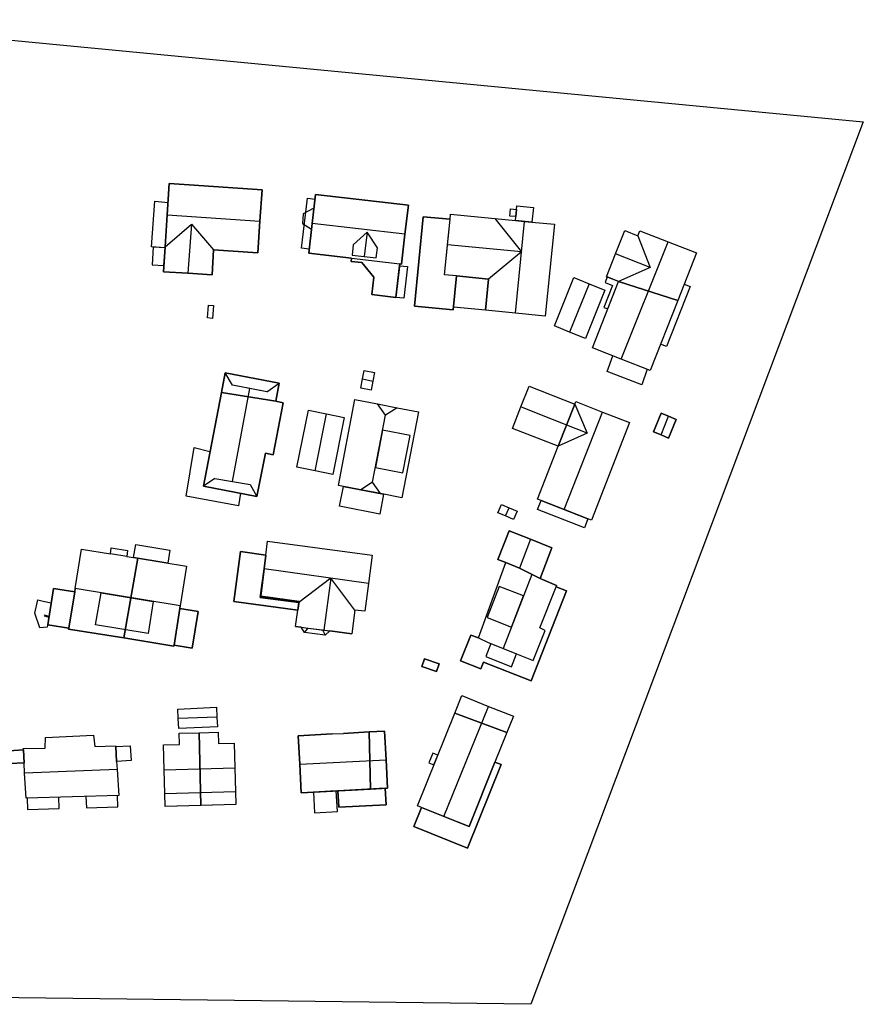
# Model space of a CAD drawing. Header units: metres. Extents: x 92348 to 92626, y 1600225 to 1600387.
# Tile 2 of 2: x 92488 to 92626, y 1600225 to 1600387. Entities that reach past the tile are written whole.
import ezdxf

# ---------------------------------------------------------------- set-up
doc = ezdxf.new("R2010")
doc.units = ezdxf.units.M
doc.header["$LTSCALE"] = 25.4
for name, color, linetype in [('AnnenBygning', 10, 'Continuous'), ('Bygning', 10, 'Continuous'), ('Bygningsdelelinje', 10, 'Continuous'), ('Bygningslinje', 10, 'Continuous'), ('KantUtsnitt', 10, 'Continuous'), ('Mønelinje', 10, 'Continuous'), ('Takkant', 10, 'Continuous'), ('Takoverbygg', 10, 'Continuous'), ('TakoverbyggKant', 10, 'Continuous'), ('Taksprang', 10, 'Continuous'), ('TaksprangBunn', 10, 'Continuous'), ('TrappBygg', 10, 'Continuous'), ('Veranda', 10, 'Continuous')]:
    doc.layers.add(name, color=color, linetype=linetype)

msp = doc.modelspace()

# ---------------------------------------------------------------- linework, layer by layer
at = {"layer": 'AnnenBygning'}
for points in [[(92518.75, 1600337.66, 112.71), (92518.92, 1600339.74, 112.71), (92519.73, 1600339.68, 112.62), (92519.56, 1600337.59, 112.63)], [(92543.93, 1600326.15, 111.66), (92544.2, 1600327.68, 112.12), (92544.46, 1600329.05, 111.66), (92546.15, 1600328.74, 111.66), (92545.89, 1600327.31, 112.12), (92545.61, 1600325.84, 111.66)], [(92593.18, 1600318.47, 108.44), (92591.9, 1600319.01, 107.89), (92593.19, 1600322.07, 107.89), (92594.4, 1600321.56, 108.44), (92595.65, 1600321.03, 107.89), (92594.36, 1600317.97, 107.89)], [(92566.41, 1600305.72, 108.85), (92566.98, 1600307.05, 108.85), (92568.22, 1600306.52, 109.23), (92569.54, 1600305.96, 108.85), (92568.98, 1600304.63, 108.85), (92567.66, 1600305.2, 109.23)], [(92553.89, 1600280.51, 107.84), (92554.33, 1600281.76, 107.6), (92556.74, 1600280.92, 107.6), (92556.3, 1600279.67, 107.84)]]:
    msp.add_polyline3d(points, close=True, dxfattribs=at)
at = {"layer": 'Bygning'}
for points in [[(92511.8, 1600349.35, 116.92), (92512.14, 1600354.56, 120.47), (92512.48, 1600359.69, 116.98), (92515.76, 1600359.47, 116.97), (92527.7, 1600358.68, 116.97), (92527.36, 1600353.53, 120.47), (92527.02, 1600348.34, 116.92), (92519.76, 1600348.82, 116.92), (92519.49, 1600344.74, 116.98), (92515.53, 1600344.99, 119.89), (92511.53, 1600345.25, 116.98)], [(92550.29, 1600346.54, 113.18), (92550.25, 1600346.23, 113.18), (92551.57, 1600346.08, 112.37), (92550.97, 1600340.88, 112.37), (92549.65, 1600341.03, 112.65), (92545.69, 1600341.49, 113.18), (92546.02, 1600344.33, 113.18), (92544.05, 1600346.74, 113.18), (92542.32, 1600346.94, 113.18), (92542.39, 1600347.45, 113.18), (92535.35, 1600348.28, 116.15), (92535.93, 1600353.17, 119.58), (92536.48, 1600357.92, 116.15), (92551.71, 1600356.14, 116.13), (92551.14, 1600351.39, 119.58), (92550.58, 1600346.5, 116.15)], [(92558.64, 1600354.71, 114.59), (92565.87, 1600353.99, 114.59), (92569.27, 1600353.65, 116.27), (92569.5, 1600356.03, 114.69), (92572.21, 1600355.76, 114.69), (92571.97, 1600353.38, 115.18), (92575.68, 1600353.02, 114.59), (92574.17, 1600337.95, 114.59), (92569.27, 1600338.44, 117.01), (92564.37, 1600338.92, 114.59), (92564.88, 1600344.03, 114.59), (92559.6, 1600344.56, 114.59), (92559.05, 1600338.99, 111.83), (92552.71, 1600339.62, 111.89), (92554.16, 1600354.27, 111.93), (92558.55, 1600353.84, 111.86)], [(92595.9, 1600340.52, 112.86), (92586.19, 1600343.66, 112.87), (92584.22, 1600344.43, 112.87), (92585.71, 1600348.19, 114.84), (92587.2, 1600352.01, 112.87), (92589.37, 1600351.15, 112.87), (92589.69, 1600351.97, 112.87), (92594.32, 1600350.15, 115.43), (92598.97, 1600348.32, 112.86)], [(92583.96, 1600342.23, 111.8), (92580.77, 1600334.31, 111.8), (92578.17, 1600335.35, 113.11), (92575.67, 1600336.36, 111.8), (92578.85, 1600344.28, 111.8), (92581.35, 1600343.28, 113.11)], [(92595.9, 1600340.52, 112.86), (92591.39, 1600329.04, 112.86), (92586.62, 1600330.92, 115.43), (92581.92, 1600332.77, 112.86), (92586.19, 1600343.66, 112.87)], [(92521.02, 1600325.42, 114.05), (92521.63, 1600328.65, 114.1), (92530.51, 1600326.94, 113.93), (92529.94, 1600324, 113.91)], [(92576.28, 1600316.61, 111.02), (92568.79, 1600319.54, 111.02), (92570.17, 1600323.06, 112.96), (92571.51, 1600326.48, 111.02), (92579.01, 1600323.54, 111.07)], [(92521.02, 1600325.42, 113.96), (92529.94, 1600324, 113.91), (92531.17, 1600323.76, 113.44), (92529.53, 1600315.23, 113.44), (92528.24, 1600315.48, 113.82), (92526.87, 1600308.39, 113.82), (92518.07, 1600310.09, 113.82)], [(92549.85, 1600322.93, 116.72), (92553.35, 1600322.25, 113.45), (92550.63, 1600308.17, 113.45), (92547.12, 1600308.85, 116.72), (92543.9, 1600309.47, 116.72), (92540.22, 1600310.18, 113.45), (92542.94, 1600324.27, 113.45), (92546.63, 1600323.56, 116.72)], [(92576.28, 1600316.61, 111.02), (92579.01, 1600323.54, 111.07), (92579.17, 1600323.96, 111.07), (92583.58, 1600322.23, 113.54), (92588, 1600320.5, 111.07), (92581.73, 1600304.48, 111.07), (92581.17, 1600304.7, 111.38), (92580.61, 1600303.25, 109.15), (92572.92, 1600306.26, 109.11), (92573.49, 1600307.7, 109.11), (92572.89, 1600307.93, 111.07)], [(92536.39, 1600312.6, 114.42), (92533.42, 1600313.2, 113.07), (92535.3, 1600322.52, 113.07), (92538.29, 1600321.92, 114.42), (92541.19, 1600321.33, 113.07), (92539.32, 1600312.01, 113.07)], [(92573.33, 1600294.91, 109.21), (92569.95, 1600296.61, 109.62), (92567.7, 1600297.53, 109.88), (92566.37, 1600298.04, 109.21), (92568.25, 1600302.74, 109.21), (92571.76, 1600301.36, 111.33), (92575.26, 1600299.97, 109.21)], [(92505.49, 1600298.54, 112.12), (92507.31, 1600298.24, 112.12), (92505.04, 1600285.17, 112.09), (92495.95, 1600286.64, 112.01), (92495.98, 1600286.76, 112.09), (92496.96, 1600292.76, 109.28), (92497.04, 1600293.27, 116.59), (92498.1, 1600299.72, 112.11), (92502.82, 1600298.96, 112.11), (92502.97, 1600299.94, 110.22), (92505.64, 1600299.5, 110.22)], [(92533.55, 1600289.75, 110.25), (92533.79, 1600291.18, 112.31), (92527.5, 1600292.05, 112.28), (92528.33, 1600298.78, 110.17), (92528.62, 1600301.03, 112.39), (92545.76, 1600298.78, 112.39), (92545.15, 1600294.13, 115.44), (92544.54, 1600289.56, 112.39), (92542.93, 1600289.76, 112.39), (92542.42, 1600285.86, 112.39), (92538.8, 1600286.34, 114.79), (92538.05, 1600285.61, 112.35), (92534.66, 1600286.05, 112.35), (92534.1, 1600286.95, 112.35), (92533.2, 1600287.07, 112.39)], [(92507.31, 1600298.24, 112.12), (92515.29, 1600296.96, 112.12), (92514.27, 1600290.42, 116.58), (92514.2, 1600290, 116.3), (92513.27, 1600283.98, 109.28), (92513.25, 1600283.85, 112.17), (92505.04, 1600285.17, 112.09)], [(92533.55, 1600289.75, 110.25), (92523.09, 1600291.13, 110.17), (92524.17, 1600299.33, 110.17), (92528.33, 1600298.78, 110.17), (92527.5, 1600292.05, 112.28), (92533.79, 1600291.18, 112.31)], [(92563.2, 1600285.19, 109.89), (92567.7, 1600297.53, 109.88), (92569.95, 1600296.61, 109.62), (92573.33, 1600294.91, 109.21), (92576.03, 1600293.79, 109.86), (92575.95, 1600293.57, 109.86), (92577.67, 1600292.89, 107.4), (92571.83, 1600278.15, 107.4), (92564.04, 1600281.22, 107.46), (92563.61, 1600280.13, 107.46), (92560.28, 1600281.44, 107.46), (92561.94, 1600285.65, 107.48)], [(92495.98, 1600286.76, 109.28), (92492.54, 1600287.31, 109.28), (92493.5, 1600293.31, 109.28), (92496.96, 1600292.76, 109.28)], [(92514.2, 1600290, 109.28), (92517.2, 1600289.52, 109.28), (92516.23, 1600283.51, 109.28), (92513.27, 1600283.98, 109.28)], [(92567.87, 1600269.69, 108.76), (92559.33, 1600272.84, 108.76), (92560.49, 1600275.72, 108.76), (92564.88, 1600273.96, 111.04), (92568.93, 1600272.33, 108.76)], [(92520.37, 1600270.62, 109.18), (92514.03, 1600270.34, 109.1), (92513.96, 1600271.99, 109.9), (92513.9, 1600273.51, 109.1), (92520.23, 1600273.8, 109.18), (92520.3, 1600272.2, 109.9)], [(92567.87, 1600269.69, 108.76), (92565.91, 1600264.8, 108.76), (92566.94, 1600264.4, 106.24), (92561.41, 1600250.68, 106.24), (92552.61, 1600254.23, 106.24), (92553.88, 1600257.37, 106.24), (92553.21, 1600257.62, 108.76), (92559.33, 1600272.84, 108.76)], [(92503.69, 1600267.36, 110.71), (92506.08, 1600267.51, 110.24), (92506.24, 1600265.06, 110.24), (92503.84, 1600264.91, 110.65), (92503.92, 1600263.58, 112.64), (92504.18, 1600259.34, 111), (92488.99, 1600258.89, 110.78), (92488.75, 1600263, 112.64), (92488.66, 1600264.7, 112.01), (92486.34, 1600264.56, 110.06), (92486.22, 1600266.67, 110.16), (92488.54, 1600266.8, 110.92), (92488.52, 1600267.02, 111.16), (92492.11, 1600267.11, 111.13), (92492.16, 1600268.86, 110.47), (92500.06, 1600269.21, 110.47), (92500.24, 1600267.35, 111.12), (92503.67, 1600267.51, 111.1)], [(92511.76, 1600259.64, 110.18), (92511.65, 1600263.56, 111.83), (92511.53, 1600267.64, 110.18), (92514.16, 1600267.71, 110.22), (92514.12, 1600269.54, 109.47), (92517.38, 1600269.63, 109.47), (92517.65, 1600257.71, 107.17), (92511.82, 1600257.55, 107.17)], [(92517.65, 1600257.71, 107.17), (92517.38, 1600269.63, 109.47), (92520.49, 1600269.72, 109.47), (92520.54, 1600267.87, 110.14), (92523.12, 1600267.94, 110.14), (92523.25, 1600263.87, 111.83), (92523.36, 1600259.97, 110.18), (92523.41, 1600257.86, 107.17)], [(92545.48, 1600260.4, 108.78), (92534.14, 1600259.77, 108.8), (92533.89, 1600264.45, 110.65), (92533.63, 1600269.12, 108.77), (92539.21, 1600269.43, 108.77), (92541.09, 1600269.52, 108.77), (92545.3, 1600269.76, 108.77)], [(92545.48, 1600260.4, 108.78), (92545.3, 1600269.76, 108.77), (92547.79, 1600269.9, 108.77), (92548.05, 1600265.18, 110.65), (92548.31, 1600260.55, 108.77)]]:
    msp.add_polyline3d(points, close=True, dxfattribs=at)
at = {"layer": 'Bygningsdelelinje'}
for p, q in [((92586.19, 1600343.66, 112.87), (92595.9, 1600340.52, 112.86)), ((92529.94, 1600324, 113.91), (92521.02, 1600325.42, 113.96)), ((92576.28, 1600316.61, 111.02), (92579.01, 1600323.54, 111.07)), ((92505.04, 1600285.17, 112.09), (92507.31, 1600298.24, 112.12)), ((92495.98, 1600286.76, 109.28), (92496.96, 1600292.76, 109.28)), ((92514.2, 1600290, 109.28), (92513.27, 1600283.98, 109.28)), ((92567.87, 1600269.69, 108.76), (92559.33, 1600272.84, 108.76)), ((92517.65, 1600257.71, 107.17), (92517.38, 1600269.63, 109.47)), ((92545.3, 1600269.76, 108.77), (92545.48, 1600260.4, 108.78))]:
    msp.add_line(p, q, dxfattribs=at)
for points in [[(92533.55, 1600289.75, 110.25), (92533.79, 1600291.18, 112.31), (92527.5, 1600292.05, 112.28), (92528.33, 1600298.78, 110.17)], [(92567.7, 1600297.53, 109.88), (92569.95, 1600296.61, 109.62), (92573.33, 1600294.91, 109.21)]]:
    msp.add_polyline3d(points, dxfattribs=at)
at = {"layer": 'Bygningslinje'}
for p, q in [((92522.84, 1600326.62, 115.06), (92521.63, 1600328.65, 114.1)), ((92528.51, 1600325.57, 115.06), (92530.51, 1600326.94, 113.93)), ((92519.96, 1600311.33, 115.07), (92518.07, 1600310.09, 113.82)), ((92525.76, 1600310.33, 115.07), (92526.87, 1600308.39, 113.82)), ((92534.66, 1600286.05, 112.35), (92535.29, 1600286.8, 112.88)), ((92537.63, 1600286.49, 112.88), (92538.05, 1600285.61, 112.35))]:
    msp.add_line(p, q, dxfattribs=at)
for points in [[(92511.8, 1600349.35, 116.92), (92516.15, 1600353.02, 119.89), (92519.76, 1600348.82, 116.92)], [(92565.87, 1600353.99, 114.59), (92570.26, 1600348.48, 117.01), (92564.88, 1600344.03, 114.59)], [(92546.64, 1600349.16, 117.68), (92544.92, 1600351.74, 119.32), (92542.66, 1600349.63, 117.68), (92542.47, 1600347.97, 117.68), (92544.45, 1600347.74, 119.32), (92546.45, 1600347.51, 117.68), (92546.64, 1600349.16, 117.68)], [(92589.37, 1600351.15, 112.87), (92591.4, 1600345.91, 114.84), (92586.19, 1600343.66, 112.87)], [(92549.85, 1600322.93, 116.72), (92547.94, 1600321.69, 117.86), (92546.63, 1600323.56, 116.72)], [(92579.01, 1600323.54, 111.07), (92581.03, 1600318.78, 112.96), (92576.28, 1600316.61, 111.02)], [(92546.29, 1600313.14, 117.86), (92550.81, 1600312.26, 116.15), (92551.99, 1600318.4, 116.15), (92547.47, 1600319.28, 117.86), (92546.29, 1600313.14, 117.86)], [(92547.12, 1600308.85, 116.72), (92545.81, 1600310.72, 117.86), (92543.9, 1600309.47, 116.72)], [(92542.93, 1600289.76, 112.39), (92539.01, 1600294.98, 115.44), (92533.71, 1600290.98, 112.35)], [(92570.61, 1600292.08, 113.35), (92566.61, 1600293.62, 111.92), (92564.63, 1600288.52, 111.92), (92568.62, 1600286.96, 113.35), (92570.61, 1600292.08, 113.35)], [(92509.86, 1600291.14, 116.58), (92509, 1600285.92, 114.72), (92500.4, 1600287.34, 114.72), (92501.28, 1600292.56, 116.58), (92509.86, 1600291.14, 116.58)]]:
    msp.add_polyline3d(points, dxfattribs=at)
at = {"layer": 'KantUtsnitt'}
msp.add_lwpolyline([(92626.35, 1600369.82), (92571.82, 1600225.09), (92417.03, 1600227.02), (92365.62, 1600254.39), (92347.8, 1600302.33), (92356.88, 1600346.7), (92380.72, 1600373.12), (92451.71, 1600386.58), (92626.35, 1600369.82)], dxfattribs=at)
at = {"layer": 'Mønelinje'}
for p, q in [((92512.14, 1600354.56, 120.47), (92527.36, 1600353.53, 120.47)), ((92516.15, 1600353.02, 119.89), (92515.53, 1600344.99, 119.89)), ((92551.14, 1600351.39, 119.58), (92535.93, 1600353.17, 119.58)), ((92569.27, 1600338.44, 117.01), (92570.76, 1600353.5, 117.01)), ((92544.92, 1600351.74, 119.32), (92544.45, 1600347.74, 119.32)), ((92586.62, 1600330.92, 115.43), (92594.32, 1600350.15, 115.43)), ((92570.26, 1600348.48, 117.01), (92558.14, 1600349.67, 117.01)), ((92591.4, 1600345.91, 114.84), (92585.71, 1600348.19, 114.84)), ((92581.35, 1600343.28, 113.11), (92578.17, 1600335.35, 113.11)), ((92544.2, 1600327.68, 112.12), (92545.89, 1600327.31, 112.12)), ((92522.83, 1600310.84, 116.94), (92525.71, 1600326.09, 116.94)), ((92573.57, 1600321.72, 112.96), (92570.17, 1600323.06, 112.96)), ((92536.39, 1600312.6, 114.42), (92538.29, 1600321.92, 114.42)), ((92545.81, 1600310.72, 117.86), (92547.94, 1600321.69, 117.86)), ((92581.03, 1600318.78, 112.96), (92573.57, 1600321.72, 112.96)), ((92577.26, 1600306.22, 113.54), (92583.58, 1600322.23, 113.54)), ((92593.18, 1600318.47, 108.44), (92594.4, 1600321.56, 108.44)), ((92567.66, 1600305.2, 109.23), (92568.22, 1600306.52, 109.23)), ((92571.76, 1600301.36, 111.33), (92569.95, 1600296.61, 111.33)), ((92545.15, 1600294.13, 115.44), (92528.04, 1600296.52, 115.44)), ((92539.01, 1600294.98, 115.44), (92537.82, 1600286.46, 115.44)), ((92571.97, 1600295.59, 113.35), (92567.25, 1600283.45, 113.35)), ((92514.27, 1600290.42, 116.58), (92497.04, 1600293.27, 116.59)), ((92557.51, 1600255.9, 111.04), (92564.88, 1600273.96, 111.04)), ((92520.3, 1600272.2, 109.9), (92513.96, 1600271.99, 109.9)), ((92533.89, 1600264.45, 110.65), (92548.05, 1600265.18, 110.65)), ((92503.92, 1600263.58, 112.64), (92488.75, 1600263, 112.64)), ((92511.65, 1600263.56, 111.83), (92523.25, 1600263.87, 111.83))]:
    msp.add_line(p, q, dxfattribs=at)
at = {"layer": 'Takkant'}
for p, q in [((92558.55, 1600353.84, 115.01), (92558.64, 1600354.71, 114.59)), ((92558.64, 1600354.71, 114.59), (92565.87, 1600353.99, 114.59)), ((92565.87, 1600353.99, 114.59), (92569.27, 1600353.65, 116.27)), ((92550.25, 1600346.23, 113.18), (92550.29, 1600346.54, 113.18)), ((92564.88, 1600344.03, 114.59), (92559.6, 1600344.56, 114.59)), ((92505.49, 1600298.54, 112.12), (92507.31, 1600298.24, 112.12)), ((92563.2, 1600285.19, 109.89), (92567.7, 1600297.53, 109.88)), ((92497.04, 1600293.27, 116.59), (92496.96, 1600292.76, 116.24)), ((92514.2, 1600290, 116.3), (92514.27, 1600290.42, 116.58)), ((92533.2, 1600287.07, 112.39), (92533.55, 1600289.75, 112.36)), ((92533.2, 1600287.07, 112.39), (92534.1, 1600286.95, 112.98)), ((92538.8, 1600286.34, 114.79), (92542.42, 1600285.86, 112.39)), ((92539.21, 1600269.43, 108.77), (92541.09, 1600269.52, 108.77)), ((92545.3, 1600269.76, 108.77), (92541.09, 1600269.52, 108.77)), ((92567.87, 1600269.69, 108.76), (92565.91, 1600264.8, 108.76))]:
    msp.add_line(p, q, dxfattribs=at)
for points in [[(92511.8, 1600349.35, 116.92), (92511.53, 1600345.25, 116.98), (92515.53, 1600344.99, 119.89), (92519.49, 1600344.74, 116.98), (92519.76, 1600348.82, 116.92), (92527.02, 1600348.34, 116.92), (92527.36, 1600353.53, 120.47), (92527.7, 1600358.68, 116.97), (92515.76, 1600359.47, 116.97), (92512.48, 1600359.69, 116.98), (92512.14, 1600354.56, 120.47), (92511.8, 1600349.35, 116.92)], [(92550.29, 1600346.54, 116.15), (92550.58, 1600346.5, 116.15), (92551.14, 1600351.39, 119.58), (92551.71, 1600356.14, 116.13), (92536.48, 1600357.92, 116.15), (92535.93, 1600353.17, 119.58), (92535.35, 1600348.28, 116.15), (92542.39, 1600347.45, 116.15)], [(92569.27, 1600353.65, 115.2), (92569.5, 1600356.03, 114.69), (92572.21, 1600355.76, 114.69), (92571.97, 1600353.38, 115.18)], [(92558.55, 1600353.84, 111.86), (92554.16, 1600354.27, 111.93), (92552.71, 1600339.62, 111.89), (92559.05, 1600338.99, 111.83), (92559.6, 1600344.56, 111.83)], [(92571.97, 1600353.38, 116.41), (92575.68, 1600353.02, 114.59), (92574.17, 1600337.95, 114.59), (92569.27, 1600338.44, 117.01), (92564.37, 1600338.92, 114.59), (92564.88, 1600344.03, 114.59)], [(92586.19, 1600343.66, 112.87), (92584.22, 1600344.43, 112.87), (92585.71, 1600348.19, 114.84), (92587.2, 1600352.01, 112.87), (92589.37, 1600351.15, 112.87), (92589.69, 1600351.97, 112.87), (92594.32, 1600350.15, 115.43), (92598.97, 1600348.32, 112.86), (92595.9, 1600340.52, 112.86)], [(92542.39, 1600347.45, 113.18), (92542.32, 1600346.94, 113.18), (92544.05, 1600346.74, 113.18), (92546.02, 1600344.33, 113.18), (92545.69, 1600341.49, 113.18), (92549.65, 1600341.03, 113.18)], [(92550.25, 1600346.23, 112.65), (92551.57, 1600346.08, 112.37), (92550.97, 1600340.88, 112.37), (92549.65, 1600341.03, 112.65)], [(92583.96, 1600342.23, 111.8), (92580.77, 1600334.31, 111.8), (92578.17, 1600335.35, 113.11), (92575.67, 1600336.36, 111.8), (92578.85, 1600344.28, 111.8), (92581.35, 1600343.28, 113.11), (92583.96, 1600342.23, 111.8)], [(92595.9, 1600340.52, 112.86), (92591.39, 1600329.04, 112.86), (92586.62, 1600330.92, 115.43), (92581.92, 1600332.77, 112.86), (92586.19, 1600343.66, 112.87)], [(92518.75, 1600337.66, 112.71), (92518.92, 1600339.74, 112.71), (92519.73, 1600339.68, 112.62), (92519.56, 1600337.59, 112.63), (92518.75, 1600337.66, 112.71)], [(92543.93, 1600326.15, 111.66), (92544.2, 1600327.68, 112.12), (92544.46, 1600329.05, 111.66), (92546.15, 1600328.74, 111.66), (92545.89, 1600327.31, 112.12), (92545.61, 1600325.84, 111.66), (92543.93, 1600326.15, 111.66)], [(92529.94, 1600324, 113.91), (92530.51, 1600326.94, 113.93), (92521.63, 1600328.65, 114.1), (92521.02, 1600325.42, 114.05)], [(92576.28, 1600316.61, 111.02), (92568.79, 1600319.54, 111.02), (92570.17, 1600323.06, 112.96), (92571.51, 1600326.48, 111.02), (92579.01, 1600323.54, 111.07)], [(92521.02, 1600325.42, 114.05), (92518.07, 1600310.09, 113.82), (92526.87, 1600308.39, 113.82), (92528.24, 1600315.48, 113.82), (92529.53, 1600315.23, 113.44), (92531.17, 1600323.76, 113.44), (92529.94, 1600324, 113.91)], [(92549.85, 1600322.93, 116.72), (92553.35, 1600322.25, 113.45), (92550.63, 1600308.17, 113.45), (92547.12, 1600308.85, 116.72), (92543.9, 1600309.47, 116.72), (92540.22, 1600310.18, 113.45), (92542.94, 1600324.27, 113.45), (92546.63, 1600323.56, 116.72), (92549.85, 1600322.93, 116.72)], [(92579.01, 1600323.54, 111.07), (92579.17, 1600323.96, 111.07), (92583.58, 1600322.23, 113.54), (92588, 1600320.5, 111.07), (92581.73, 1600304.48, 111.07), (92581.17, 1600304.7, 111.38)], [(92536.39, 1600312.6, 114.42), (92533.42, 1600313.2, 113.07), (92535.3, 1600322.52, 113.07), (92538.29, 1600321.92, 114.42), (92541.19, 1600321.33, 113.07), (92539.32, 1600312.01, 113.07), (92536.39, 1600312.6, 114.42)], [(92593.18, 1600318.47, 108.44), (92594.36, 1600317.97, 107.89), (92595.65, 1600321.03, 107.89), (92594.4, 1600321.56, 108.44), (92593.19, 1600322.07, 107.89), (92591.9, 1600319.01, 107.89), (92593.18, 1600318.47, 108.44)], [(92573.49, 1600307.7, 111.41), (92572.89, 1600307.93, 111.07), (92576.28, 1600316.61, 111.02)], [(92566.41, 1600305.72, 108.85), (92566.98, 1600307.05, 108.85), (92568.22, 1600306.52, 109.23), (92569.54, 1600305.96, 108.85), (92568.98, 1600304.63, 108.85), (92567.66, 1600305.2, 109.23), (92566.41, 1600305.72, 108.85)], [(92581.17, 1600304.7, 109.15), (92580.61, 1600303.25, 109.15), (92572.92, 1600306.26, 109.11), (92573.49, 1600307.7, 109.11)], [(92573.33, 1600294.91, 109.21), (92575.26, 1600299.97, 109.21), (92571.76, 1600301.36, 111.33), (92568.25, 1600302.74, 109.21), (92566.37, 1600298.04, 109.21), (92567.7, 1600297.53, 109.88)], [(92497.04, 1600293.27, 116.59), (92498.1, 1600299.72, 112.11), (92502.82, 1600298.96, 112.11)], [(92502.82, 1600298.96, 110.22), (92502.97, 1600299.94, 110.22), (92505.64, 1600299.5, 110.22), (92505.49, 1600298.54, 110.22)], [(92528.33, 1600298.78, 113.91), (92528.62, 1600301.03, 112.39), (92545.76, 1600298.78, 112.39), (92545.15, 1600294.13, 115.44), (92544.54, 1600289.56, 112.39), (92542.93, 1600289.76, 112.39), (92542.42, 1600285.86, 112.39)], [(92507.31, 1600298.24, 112.12), (92515.29, 1600296.96, 112.12), (92514.27, 1600290.42, 116.58)], [(92533.55, 1600289.75, 110.25), (92523.09, 1600291.13, 110.17), (92524.17, 1600299.33, 110.17), (92528.33, 1600298.78, 110.17)], [(92575.95, 1600293.57, 109.86), (92576.03, 1600293.79, 109.86), (92573.33, 1600294.91, 112.16)], [(92495.98, 1600286.76, 109.28), (92492.54, 1600287.31, 109.28), (92493.5, 1600293.31, 109.28), (92496.96, 1600292.76, 109.28)], [(92575.95, 1600293.57, 107.4), (92577.67, 1600292.89, 107.4), (92571.83, 1600278.15, 107.4), (92564.04, 1600281.22, 107.46), (92563.61, 1600280.13, 107.46), (92560.28, 1600281.44, 107.46), (92561.94, 1600285.65, 107.48), (92563.2, 1600285.19, 107.48)], [(92514.2, 1600290, 109.28), (92517.2, 1600289.52, 109.28), (92516.23, 1600283.51, 109.28), (92513.27, 1600283.98, 109.28)], [(92538.8, 1600286.34, 112.35), (92538.05, 1600285.61, 112.35), (92534.66, 1600286.05, 112.35), (92534.1, 1600286.95, 112.35)], [(92495.98, 1600286.76, 112.09), (92495.95, 1600286.64, 112.01), (92505.04, 1600285.17, 112.09)], [(92505.04, 1600285.17, 112.09), (92513.25, 1600283.85, 112.17), (92513.27, 1600283.98, 112.26)], [(92553.89, 1600280.51, 107.84), (92556.3, 1600279.67, 107.84), (92556.74, 1600280.92, 107.6), (92554.33, 1600281.76, 107.6), (92553.89, 1600280.51, 107.84)], [(92559.33, 1600272.84, 108.76), (92560.49, 1600275.72, 108.76), (92564.88, 1600273.96, 111.04), (92568.93, 1600272.33, 108.76), (92567.87, 1600269.69, 108.76)], [(92520.37, 1600270.62, 109.18), (92514.03, 1600270.34, 109.1), (92513.96, 1600271.99, 109.9), (92513.9, 1600273.51, 109.1), (92520.23, 1600273.8, 109.18), (92520.3, 1600272.2, 109.9), (92520.37, 1600270.62, 109.18)], [(92553.88, 1600257.37, 109.11), (92553.21, 1600257.62, 108.76), (92559.33, 1600272.84, 108.76)], [(92488.54, 1600266.8, 111.24), (92488.52, 1600267.02, 111.16), (92492.11, 1600267.11, 111.13), (92492.16, 1600268.86, 110.47), (92500.06, 1600269.21, 110.47), (92500.24, 1600267.35, 111.12), (92503.67, 1600267.51, 111.1), (92503.69, 1600267.36, 111.16)], [(92511.76, 1600259.64, 110.18), (92511.65, 1600263.56, 111.83), (92511.53, 1600267.64, 110.18), (92514.16, 1600267.71, 110.22), (92514.12, 1600269.54, 109.47), (92517.38, 1600269.63, 109.47)], [(92517.38, 1600269.63, 109.47), (92520.49, 1600269.72, 109.47), (92520.54, 1600267.87, 110.14), (92523.12, 1600267.94, 110.14), (92523.25, 1600263.87, 111.83), (92523.36, 1600259.97, 110.18)], [(92539.21, 1600269.43, 108.77), (92533.63, 1600269.12, 108.77), (92533.89, 1600264.45, 110.65), (92534.14, 1600259.77, 108.8), (92545.48, 1600260.4, 108.78)], [(92545.48, 1600260.4, 108.78), (92548.31, 1600260.55, 108.77), (92548.05, 1600265.18, 110.65), (92547.79, 1600269.9, 108.77), (92545.3, 1600269.76, 108.77)], [(92503.69, 1600267.36, 110.71), (92506.08, 1600267.51, 110.24), (92506.24, 1600265.06, 110.24), (92503.84, 1600264.91, 110.65)], [(92488.54, 1600266.8, 110.92), (92486.22, 1600266.67, 110.16), (92486.34, 1600264.56, 110.06), (92488.66, 1600264.7, 110.74)], [(92503.84, 1600264.91, 112.11), (92503.92, 1600263.58, 112.64), (92504.18, 1600259.34, 111), (92488.99, 1600258.89, 110.78), (92488.75, 1600263, 112.64), (92488.66, 1600264.7, 112.01)], [(92553.88, 1600257.37, 106.24), (92552.61, 1600254.23, 106.24), (92561.41, 1600250.68, 106.24), (92566.94, 1600264.4, 106.24), (92565.91, 1600264.8, 106.24)], [(92517.65, 1600257.71, 107.17), (92511.82, 1600257.55, 107.17), (92511.76, 1600259.64, 107.17)], [(92523.36, 1600259.97, 107.17), (92523.41, 1600257.86, 107.17), (92517.65, 1600257.71, 107.17)]]:
    msp.add_polyline3d(points, dxfattribs=at)
at = {"layer": 'Takoverbygg'}
msp.add_polyline3d([(92540.15, 1600260.1, 106.04), (92547.91, 1600260.53, 106), (92548.05, 1600257.82, 105.78), (92540.31, 1600257.4, 105.77)], close=True, dxfattribs=at)
at = {"layer": 'TakoverbyggKant'}
msp.add_polyline3d([(92540.15, 1600260.1, 106.04), (92540.31, 1600257.4, 105.77), (92548.05, 1600257.82, 105.78), (92547.91, 1600260.53, 106), (92540.15, 1600260.1, 106.04)], dxfattribs=at)
at = {"layer": 'Taksprang'}
for p, q in [((92569.27, 1600353.65, 116.27), (92570.76, 1600353.5, 117.01)), ((92570.76, 1600353.5, 117.01), (92571.97, 1600353.38, 116.41)), ((92542.39, 1600347.45, 116.15), (92550.29, 1600346.54, 116.15)), ((92549.65, 1600341.03, 113.18), (92550.25, 1600346.23, 113.18)), ((92559.6, 1600344.56, 114.59), (92557.65, 1600344.75, 114.59)), ((92525.71, 1600326.09, 116.94), (92522.84, 1600326.62, 115.06)), ((92528.51, 1600325.57, 115.06), (92525.71, 1600326.09, 116.94)), ((92519.96, 1600311.33, 115.07), (92522.83, 1600310.84, 116.94)), ((92522.83, 1600310.84, 116.94), (92525.76, 1600310.33, 115.07)), ((92577.26, 1600306.22, 113.54), (92573.49, 1600307.7, 111.41)), ((92581.17, 1600304.7, 111.38), (92577.26, 1600306.22, 113.54)), ((92505.49, 1600298.54, 112.12), (92502.82, 1600298.96, 112.11)), ((92528.04, 1600296.52, 115.44), (92528.33, 1600298.78, 113.91)), ((92569.95, 1600296.61, 112.01), (92567.7, 1600297.53, 109.88)), ((92571.97, 1600295.59, 113.35), (92569.95, 1600296.61, 112.01)), ((92573.33, 1600294.91, 112.16), (92571.97, 1600295.59, 113.35)), ((92573.28, 1600286.81, 109.86), (92575.95, 1600293.57, 109.86)), ((92495.98, 1600286.76, 112.09), (92496.96, 1600292.76, 116.24)), ((92513.27, 1600283.98, 112.26), (92514.2, 1600290, 116.3)), ((92533.55, 1600289.75, 112.36), (92533.71, 1600290.98, 112.35)), ((92574.15, 1600286.39, 109.92), (92573.28, 1600286.81, 109.86)), ((92563.2, 1600285.19, 109.89), (92564.78, 1600284.43, 111.26)), ((92564.78, 1600284.43, 111.26), (92565.26, 1600284.24, 111.67)), ((92565.26, 1600284.24, 111.67), (92567.25, 1600283.45, 113.35)), ((92567.25, 1600283.45, 113.35), (92569.16, 1600282.7, 112.03)), ((92569.16, 1600282.7, 112.03), (92569.47, 1600282.57, 111.81)), ((92488.66, 1600264.7, 112.01), (92488.54, 1600266.8, 111.24)), ((92503.69, 1600267.36, 111.16), (92503.84, 1600264.91, 112.11)), ((92511.76, 1600259.64, 110.18), (92523.36, 1600259.97, 110.18)), ((92557.51, 1600255.9, 111.04), (92553.88, 1600257.37, 109.11))]:
    msp.add_line(p, q, dxfattribs=at)
for points in [[(92557.65, 1600344.75, 114.59), (92558.14, 1600349.67, 117.01), (92558.55, 1600353.84, 115.01)], [(92533.71, 1600290.98, 112.35), (92527.41, 1600291.81, 112.35), (92528.04, 1600296.52, 115.44)], [(92534.1, 1600286.95, 112.98), (92535.29, 1600286.8, 113.77), (92537.82, 1600286.46, 115.44), (92538.8, 1600286.34, 114.79)], [(92569.47, 1600282.57, 111.81), (92572.18, 1600281.5, 109.92), (92574.15, 1600286.39, 109.92)], [(92565.26, 1600284.24, 109.51), (92564.42, 1600282.11, 109.32), (92568.63, 1600280.45, 109.32), (92569.47, 1600282.57, 109.51)], [(92565.91, 1600264.8, 108.76), (92561.66, 1600254.23, 108.76), (92557.51, 1600255.9, 111.04)]]:
    msp.add_polyline3d(points, dxfattribs=at)
at = {"layer": 'TaksprangBunn'}
for p, q in [((92571.97, 1600353.38, 115.18), (92569.27, 1600353.65, 115.2)), ((92542.39, 1600347.45, 113.18), (92550.29, 1600346.54, 113.18)), ((92550.25, 1600346.23, 112.65), (92549.65, 1600341.03, 112.65)), ((92528.51, 1600325.57, 115.06), (92522.84, 1600326.62, 115.06)), ((92519.96, 1600311.33, 115.07), (92525.76, 1600310.33, 115.07)), ((92573.49, 1600307.7, 109.11), (92581.17, 1600304.7, 109.15)), ((92505.49, 1600298.54, 110.22), (92502.82, 1600298.96, 110.22)), ((92569.95, 1600296.61, 111.33), (92567.7, 1600297.53, 109.88)), ((92573.33, 1600294.91, 109.21), (92569.95, 1600296.61, 111.33)), ((92573.28, 1600286.81, 107.48), (92575.95, 1600293.57, 107.4)), ((92495.98, 1600286.76, 109.28), (92496.96, 1600292.76, 109.28)), ((92513.27, 1600283.98, 109.28), (92514.2, 1600290, 109.28)), ((92533.71, 1600290.98, 110.24), (92533.55, 1600289.75, 110.25)), ((92574.15, 1600286.39, 107.48), (92573.28, 1600286.81, 107.48)), ((92563.2, 1600285.19, 107.48), (92564.78, 1600284.43, 107.48)), ((92564.78, 1600284.43, 107.48), (92565.26, 1600284.24, 107.48)), ((92565.26, 1600284.24, 109.51), (92569.47, 1600282.57, 109.51)), ((92488.54, 1600266.8, 110.92), (92488.66, 1600264.7, 110.74)), ((92503.84, 1600264.91, 110.65), (92503.69, 1600267.36, 110.71)), ((92511.76, 1600259.64, 107.17), (92523.36, 1600259.97, 107.17))]:
    msp.add_line(p, q, dxfattribs=at)
for points in [[(92559.6, 1600344.56, 111.83), (92557.65, 1600344.75, 111.83), (92558.55, 1600353.84, 111.86)], [(92528.33, 1600298.78, 110.17), (92527.41, 1600291.81, 110.24), (92533.71, 1600290.98, 110.24)], [(92534.1, 1600286.95, 112.35), (92535.29, 1600286.8, 112.88), (92537.63, 1600286.49, 112.88), (92538.8, 1600286.34, 112.35)], [(92569.47, 1600282.57, 107.48), (92572.18, 1600281.5, 107.48), (92574.15, 1600286.39, 107.48)], [(92565.26, 1600284.24, 107.48), (92564.42, 1600282.11, 107.48), (92568.63, 1600280.45, 107.48), (92569.47, 1600282.57, 107.48)], [(92553.88, 1600257.37, 106.24), (92561.66, 1600254.23, 106.24), (92565.91, 1600264.8, 106.24)]]:
    msp.add_polyline3d(points, dxfattribs=at)
at = {"layer": 'TrappBygg'}
msp.add_line((92569.45, 1600355.44, 112.59), (92569.33, 1600354.29, 112.59), dxfattribs=at)
for points in [[(92569.33, 1600354.29, 112.59), (92568.34, 1600354.38, 111.41), (92568.46, 1600355.54, 111.41), (92569.45, 1600355.44, 112.59)], [(92583.99, 1600343.48, 110.32), (92585.21, 1600343, 110.32), (92583.79, 1600339.4, 109.47), (92584.43, 1600339.15, 109.47), (92586.19, 1600343.66, 110.32), (92584.34, 1600344.39, 110.32), (92583.99, 1600343.48, 110.32)], [(92492.74, 1600288.58, 108.07), (92492.46, 1600286.96, 107.04), (92491.25, 1600286.85, 107.09), (92490.4, 1600289.24, 108.27), (92490.89, 1600291.42, 108.37), (92491.79, 1600291.23, 108.39), (92493.12, 1600290.96, 109.2), (92492.76, 1600288.68, 109.09), (92492.01, 1600288.91, 108.39), (92491.96, 1600288.8, 108.38), (92492.74, 1600288.58, 108.07)]]:
    msp.add_polyline3d(points, dxfattribs=at)
at = {"layer": 'Veranda'}
for p, q in [((92550.29, 1600346.54, 114.22), (92549.65, 1600341.03, 114.22)), ((92505.49, 1600298.54, 110.84), (92502.82, 1600298.96, 110.84)), ((92495.98, 1600286.76, 110.5), (92496.96, 1600292.76, 110.5)), ((92514.2, 1600290, 110.5), (92513.27, 1600283.98, 110.5))]:
    msp.add_line(p, q, dxfattribs=at)
for points in [[(92511.79, 1600349.18, 115.22), (92509.58, 1600349.3, 115.22), (92510.1, 1600356.79, 115.22), (92512.28, 1600356.58, 115.22)], [(92535.43, 1600348.97, 114.35), (92534.17, 1600349.12, 114.35), (92535.13, 1600357.31, 114.35), (92536.39, 1600357.16, 114.35)], [(92536.21, 1600355.67, 116.97), (92534.42, 1600354.73, 116.97), (92534.31, 1600353.15, 116.97), (92535.81, 1600352.25, 116.97)], [(92509.84, 1600349.29, 113.19), (92509.68, 1600346.4, 113.19), (92511.6, 1600346.29, 113.19), (92511.79, 1600349.16, 113.19), (92509.84, 1600349.29, 113.19)], [(92549.65, 1600341.03, 114.22), (92545.69, 1600341.49, 114.22), (92546.02, 1600344.33, 114.22), (92544.05, 1600346.74, 114.22), (92542.32, 1600346.94, 114.22), (92542.39, 1600347.45, 114.22)], [(92564.37, 1600338.92, 113.09), (92559.09, 1600339.44, 113.09), (92559.6, 1600344.56, 113.09), (92564.88, 1600344.03, 113.09), (92564.37, 1600338.92, 113.09)], [(92596.96, 1600343.22, 111.42), (92597.94, 1600342.84, 111.42), (92594.06, 1600332.97, 111.42), (92593.08, 1600333.36, 111.42)], [(92590.89, 1600329.24, 111.1), (92589.99, 1600326.69, 111.1), (92584.3, 1600328.87, 111.07), (92585.28, 1600331.45, 111.07)], [(92524.15, 1600308.92, 111.25), (92523.85, 1600306.87, 111.25), (92515.27, 1600308.41, 111.25), (92516.57, 1600316.39, 111.25), (92519.15, 1600315.74, 111.25)], [(92541.05, 1600310.02, 110.99), (92547.62, 1600308.75, 110.99), (92547, 1600305.5, 110.99), (92540.42, 1600306.77, 110.99), (92541.05, 1600310.02, 110.99)], [(92581.17, 1600304.7, 109.57), (92580.61, 1600303.25, 109.57), (92572.92, 1600306.26, 109.57), (92573.49, 1600307.7, 109.57)], [(92502.82, 1600298.96, 110.84), (92502.97, 1600299.94, 110.84), (92505.64, 1600299.5, 110.84), (92505.49, 1600298.54, 110.84)], [(92506.62, 1600298.36, 109.36), (92506.97, 1600300.51, 109.36), (92512.59, 1600299.6, 109.36), (92512.24, 1600297.45, 109.36), (92506.62, 1600298.36, 109.36)], [(92528.33, 1600298.78, 110.71), (92524.17, 1600299.33, 110.71), (92523.09, 1600291.13, 110.71), (92533.55, 1600289.75, 110.71)], [(92496.96, 1600292.76, 110.5), (92493.5, 1600293.31, 110.5), (92492.54, 1600287.31, 110.5), (92495.98, 1600286.76, 110.5)], [(92563.2, 1600285.19, 108.25), (92561.94, 1600285.65, 108.25), (92560.28, 1600281.44, 108.25), (92563.61, 1600280.13, 108.25), (92564.04, 1600281.22, 108.25), (92571.83, 1600278.15, 108.25), (92577.67, 1600292.89, 108.25), (92575.95, 1600293.57, 108.25)], [(92513.27, 1600283.98, 110.5), (92516.23, 1600283.51, 110.5), (92517.2, 1600289.52, 110.5), (92514.2, 1600290, 110.5)], [(92556.56, 1600265.96, 107.32), (92555.73, 1600266.29, 107.32), (92555.08, 1600264.68, 107.32), (92555.91, 1600264.34, 107.32), (92556.56, 1600265.96, 107.32)], [(92553.88, 1600257.37, 107.67), (92552.61, 1600254.23, 107.67), (92561.41, 1600250.68, 107.63), (92566.94, 1600264.4, 107.63), (92565.91, 1600264.8, 107.63)], [(92498.81, 1600259.18, 108.89), (92498.87, 1600257.33, 108.89), (92504.03, 1600257.47, 108.89), (92503.97, 1600259.34, 108.89)], [(92523.36, 1600259.97, 108.12), (92523.41, 1600257.86, 108.12), (92511.82, 1600257.55, 108.12), (92511.76, 1600259.64, 108.12)], [(92536.3, 1600256.5, 103.72), (92540.06, 1600256.7, 103.72), (92539.88, 1600260.09, 103.72), (92536.12, 1600259.88, 103.72), (92536.3, 1600256.5, 103.72)], [(92489.17, 1600258.89, 108.91), (92489.23, 1600257.05, 108.91), (92494.4, 1600257.21, 108.91), (92494.35, 1600259.05, 108.91)]]:
    msp.add_polyline3d(points, dxfattribs=at)

doc.saveas('drawing.dxf')
